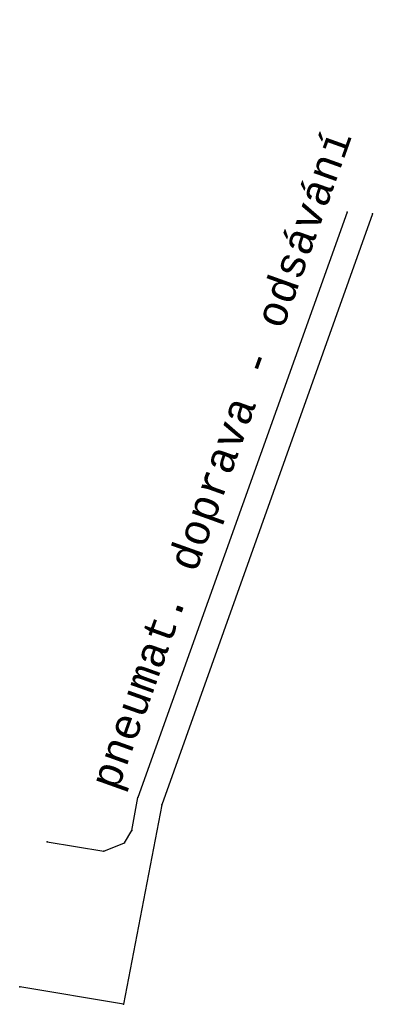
# Model space of a CAD drawing. Extents: x -607794.5 to -607785.3, y -1001341.1 to -1001316.3.
import ezdxf
from ezdxf.enums import TextEntityAlignment as Align

# ---------------------------------------------------------------- set-up
doc = ezdxf.new("R2010")
doc.units = 0
doc.header["$MEASUREMENT"] = 0
doc.linetypes.add('ACAD_ISO05W100', pattern=[33, 24, -3, 0, -3, 0, -3])
doc.linetypes.add('HIDDEN', pattern=[0.375, 0.25, -0.125])
for name, color, linetype in [('1', 7, 'CONTINUOUS'), ('odsávání', 83, 'ACAD_ISO05W100'), ('odsávání popis', 7, 'CONTINUOUS')]:
    doc.layers.add(name, color=color, linetype=linetype)
doc.styles.add('MONOTXT', font='MONOTXT', dxfattribs={"height": 0.2})

msp = doc.modelspace()

# ---------------------------------------------------------------- linework, layer by layer
at = {"layer": '1', "color": 7, "linetype": 'Continuous'}
for p in [(-607786.27, -1001321.17), (-607785.63, -1001321.21), (-607791.54, -1001335.89), (-607790.93, -1001336.07), (-607791.69, -1001336.72), (-607793.82, -1001337), (-607791.87, -1001337.03), (-607792.39, -1001337.24), (-607794.51, -1001340.65), (-607791.9, -1001341.09)]:
    msp.add_point(p, dxfattribs=at)
at = {"layer": 'odsávání', "color": 95, "linetype": 'HIDDEN', "ltscale": 2000}
for p, q in [((-607786.27, -1001321.17), (-607791.54, -1001335.89)), ((-607785.63, -1001321.21), (-607790.93, -1001336.07)), ((-607791.69, -1001336.72), (-607791.54, -1001335.89)), ((-607790.93, -1001336.07), (-607791.9, -1001341.09)), ((-607791.87, -1001337.03), (-607791.69, -1001336.72)), ((-607793.82, -1001337), (-607792.39, -1001337.24)), ((-607792.39, -1001337.24), (-607791.87, -1001337.03)), ((-607791.9, -1001341.09), (-607794.51, -1001340.65))]:
    msp.add_line(p, q, dxfattribs=at)

# ---------------------------------------------------------------- texts
at = {"layer": 'odsávání popis', "linetype": 'Continuous', "style": 'MONOTXT'}
msp.add_text('pneumat. doprava - ods%%225v%%225n%%237', height=0.75, rotation=70.3018, dxfattribs=at).set_placement((-607789.094, -1001327.505), align=Align.CENTER)

doc.saveas('drawing.dxf')
